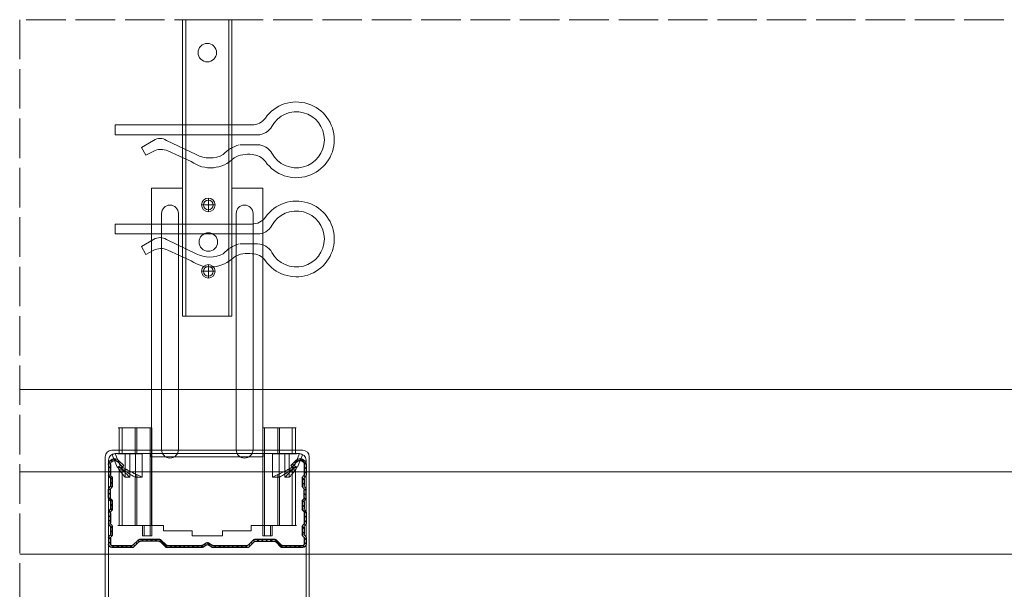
# Model space of a CAD drawing. Header units: millimetres. Extents: x -576 to 2473, y 815 to 2688.
# Tile 13 of 14: x 1951 to 2250, y 2515 to 2688. Entities that reach past the tile are written whole.
import ezdxf

# ---------------------------------------------------------------- set-up
doc = ezdxf.new("R2010")
doc.units = ezdxf.units.MM
doc.linetypes.add('ACAD_ISO02W100', pattern=[15, 12, -3])
for name, color, linetype, lineweight in [('_ISOVER WELNA', 7, 'BATTING', 9), ('_RIGIPS AKCESORIA', 7, 'Continuous', 18), ('_RIGIPS PROFIL', 7, 'Continuous', 18), ('PRZERYWANA', 7, 'ACAD_ISO02W100', 9)]:
    doc.layers.add(name, color=color, linetype=linetype, lineweight=lineweight)
doc.linetypes.add('BATTING', pattern='A,0.00254,-2.54,[134,ltypeshp.shx,S=2.54,R=0,X=-2.54,Y=0],-5.08,[134,ltypeshp.shx,S=2.54,R=180,X=2.54,Y=0],-2.54', length=10.16254)

# ---------------------------------------------------------------- blocks, each defined once
blk = doc.blocks.new('CD 60 ULTRASTIL')
h = blk.add_hatch()
h.set_pattern_fill('ANSI31', color=256, scale=0.3, style=0)
h.paths.add_polyline_path([(542.88, 684.5, -0.302776), (543.49, 684.5), (544.54, 683.79, 0.148069), (544.85, 683.7), (555.42, 683.7, 0.198912), (555.81, 683.86), (557.38, 685.44, -0.198912), (557.77, 685.6), (563.59, 685.6, -0.198912), (563.98, 685.44), (565.55, 683.86, 0.198912), (565.94, 683.7), (572.18, 683.7, 0.414214), (573.18, 684.7), (573.18, 686.74, 0.198912), (573.02, 687.12), (572.74, 687.4, -0.198912), (572.58, 687.79), (572.58, 689.87, -0.198912), (572.74, 690.26), (573.02, 690.54, 0.198912), (573.18, 690.93), (573.18, 694.47, 0.198912), (573.02, 694.86), (572.74, 695.14, -0.198912), (572.58, 695.53), (572.58, 697.61, -0.198912), (572.74, 698), (573.02, 698.28, 0.198912), (573.18, 698.67), (573.18, 701.47, 0.198912), (573.02, 701.86), (572.74, 702.14, -0.198912), (572.58, 702.53), (572.58, 704.61, -0.198912), (572.74, 705), (573.02, 705.28, 0.198912), (573.18, 705.67), (573.18, 708.9, 0.666128), (570.12, 710.18), (568.55, 708.63), (568.93, 708.24), (570.5, 709.79, -0.666128), (572.63, 708.9), (572.63, 705.9, -0.198912), (572.47, 705.51), (572.19, 705.23, 0.198912), (572.03, 704.84), (572.03, 702.3, 0.198912), (572.19, 701.91), (572.47, 701.63, -0.198912), (572.63, 701.25), (572.63, 698.9, -0.198912), (572.47, 698.51), (572.19, 698.23, 0.198912), (572.03, 697.84), (572.03, 695.3, 0.198912), (572.19, 694.91), (572.47, 694.63, -0.198912), (572.63, 694.25), (572.63, 691.16, -0.198912), (572.47, 690.77), (572.19, 690.49, 0.198912), (572.03, 690.1), (572.03, 687.56, 0.198912), (572.19, 687.17), (572.47, 686.9, -0.198912), (572.63, 686.51), (572.63, 684.7, -0.414214), (572.18, 684.25), (566.17, 684.25, -0.198912), (565.78, 684.41), (564.2, 685.99, 0.198912), (563.82, 686.15), (557.55, 686.15, 0.198912), (557.16, 685.99), (555.58, 684.41, -0.198912), (555.19, 684.25), (545.01, 684.25, -0.148069), (544.71, 684.34), (543.49, 685.16, 0.302776), (542.88, 685.16), (541.65, 684.34, -0.148069), (541.35, 684.25), (531.17, 684.25, -0.198912), (530.78, 684.41), (529.2, 685.99, 0.198912), (528.82, 686.15), (522.55, 686.15, 0.198912), (522.16, 685.99), (520.58, 684.41, -0.198912), (520.19, 684.25), (514.18, 684.25, -0.414214), (513.73, 684.7), (513.73, 686.51, -0.198912), (513.89, 686.9), (514.17, 687.17, 0.198912), (514.33, 687.56), (514.33, 690.1, 0.198912), (514.17, 690.49), (513.89, 690.77, -0.198912), (513.73, 691.16), (513.73, 694.25, -0.198912), (513.89, 694.63), (514.17, 694.91, 0.198912), (514.33, 695.3), (514.33, 697.84, 0.198912), (514.17, 698.23), (513.89, 698.51, -0.198912), (513.73, 698.9), (513.73, 701.25, -0.198912), (513.89, 701.63), (514.17, 701.91, 0.198912), (514.33, 702.3), (514.33, 704.84, 0.198912), (514.17, 705.23), (513.89, 705.51, -0.198912), (513.73, 705.9), (513.73, 708.9, -0.666128), (515.86, 709.79), (517.43, 708.24), (517.81, 708.63), (516.25, 710.18, 0.666128), (513.18, 708.9), (513.18, 705.67, 0.198912), (513.34, 705.28), (513.62, 705, -0.198912), (513.78, 704.61), (513.78, 702.53, -0.198912), (513.62, 702.14), (513.34, 701.86, 0.198912), (513.18, 701.47), (513.18, 698.67, 0.198912), (513.34, 698.28), (513.62, 698, -0.198912), (513.78, 697.61), (513.78, 695.53, -0.198912), (513.62, 695.14), (513.34, 694.86, 0.198912), (513.18, 694.47), (513.18, 690.93, 0.198912), (513.34, 690.54), (513.62, 690.26, -0.198912), (513.78, 689.87), (513.78, 687.79, -0.198912), (513.62, 687.4), (513.34, 687.12, 0.198912), (513.18, 686.74), (513.18, 684.7, 0.414214), (514.18, 683.7), (520.42, 683.7, 0.198912), (520.81, 683.86), (522.38, 685.44, -0.198912), (522.77, 685.6), (528.59, 685.6, -0.198912), (528.98, 685.44), (530.55, 683.86, 0.198912), (530.94, 683.7), (541.51, 683.7, 0.148069), (541.82, 683.79)])
for p, q in [((515.86, 709.79), (517.43, 708.24)), ((516.25, 710.18), (517.81, 708.63)), ((570.12, 710.18), (568.55, 708.63)), ((570.5, 709.79), (568.93, 708.24)), ((513.18, 708.9), (513.18, 705.67)), ((513.73, 708.9), (513.73, 705.9)), ((517.43, 708.24), (517.81, 708.63)), ((568.93, 708.24), (568.55, 708.63)), ((572.63, 708.9), (572.63, 705.9)), ((573.18, 708.9), (573.18, 705.67)), ((513.34, 705.28), (513.62, 705)), ((513.78, 704.61), (513.78, 702.53)), ((513.89, 705.51), (514.17, 705.23)), ((514.33, 704.84), (514.33, 702.3)), ((572.03, 704.84), (572.03, 702.3)), ((572.47, 705.51), (572.19, 705.23)), ((572.58, 704.61), (572.58, 702.53)), ((573.02, 705.28), (572.74, 705)), ((513.18, 698.67), (513.18, 701.47)), ((513.34, 701.86), (513.62, 702.14)), ((513.73, 698.9), (513.73, 701.25)), ((513.89, 701.63), (514.17, 701.91)), ((572.47, 701.63), (572.19, 701.91)), ((572.63, 698.9), (572.63, 701.25)), ((573.02, 701.86), (572.74, 702.14)), ((573.18, 698.67), (573.18, 701.47)), ((513.34, 698.28), (513.62, 698)), ((513.78, 697.61), (513.78, 695.53)), ((513.89, 698.51), (514.17, 698.23)), ((514.33, 697.84), (514.33, 695.3)), ((572.03, 697.84), (572.03, 695.3)), ((572.47, 698.51), (572.19, 698.23)), ((572.58, 697.61), (572.58, 695.53)), ((573.02, 698.28), (572.74, 698)), ((513.18, 694.47), (513.18, 690.93)), ((513.34, 694.86), (513.62, 695.14)), ((513.73, 694.25), (513.73, 691.16)), ((513.89, 694.63), (514.17, 694.91)), ((572.47, 694.63), (572.19, 694.91)), ((572.63, 694.25), (572.63, 691.16)), ((573.02, 694.86), (572.74, 695.14)), ((573.18, 694.47), (573.18, 690.93)), ((513.34, 690.54), (513.62, 690.26)), ((513.78, 689.87), (513.78, 687.79)), ((513.89, 690.77), (514.17, 690.49)), ((514.33, 690.1), (514.33, 687.56)), ((572.03, 690.1), (572.03, 687.56)), ((572.47, 690.77), (572.19, 690.49)), ((572.58, 689.87), (572.58, 687.79)), ((573.02, 690.54), (572.74, 690.26)), ((513.18, 686.74), (513.18, 684.7)), ((513.34, 687.12), (513.62, 687.4)), ((513.73, 686.51), (513.73, 684.7)), ((513.89, 686.9), (514.17, 687.17)), ((520.58, 684.41), (522.16, 685.99)), ((520.81, 683.86), (522.38, 685.44)), ((522.55, 686.15), (528.82, 686.15)), ((528.59, 685.6), (522.77, 685.6)), ((530.55, 683.86), (528.98, 685.44)), ((530.78, 684.41), (529.2, 685.99)), ((541.65, 684.34), (542.88, 685.16)), ((544.71, 684.34), (543.49, 685.16)), ((555.58, 684.41), (557.16, 685.99)), ((555.81, 683.86), (557.38, 685.44)), ((557.55, 686.15), (563.82, 686.15)), ((557.77, 685.6), (563.59, 685.6)), ((565.55, 683.86), (563.98, 685.44)), ((565.78, 684.41), (564.2, 685.99)), ((572.47, 686.9), (572.19, 687.17)), ((572.63, 686.51), (572.63, 684.7)), ((573.02, 687.12), (572.74, 687.4)), ((573.18, 686.74), (573.18, 684.7)), ((514.18, 684.25), (520.19, 684.25)), ((514.18, 683.7), (520.42, 683.7)), ((530.94, 683.7), (541.51, 683.7)), ((531.17, 684.25), (541.35, 684.25)), ((541.82, 683.79), (542.88, 684.5)), ((544.54, 683.79), (543.49, 684.5)), ((544.85, 683.7), (555.42, 683.7)), ((545.01, 684.25), (555.19, 684.25)), ((565.94, 683.7), (572.18, 683.7)), ((566.17, 684.25), (572.18, 684.25))]:
    blk.add_line(p, q)
for centre, radius, start, end in [((514.98, 708.9), 1.8, 45.3251, 180), ((514.98, 708.9), 1.25, 45.3251, 180), ((571.38, 708.9), 1.8, 360, 134.6749), ((571.38, 708.9), 1.25, 360, 134.6749), ((513.73, 705.67), 0.55, 180, 225), ((513.23, 704.61), 0.55, 0, 45), ((514.28, 705.9), 0.55, 180, 225), ((513.78, 704.84), 0.55, 0, 45), ((572.58, 704.84), 0.55, 135, 180), ((572.08, 705.9), 0.55, 315, 0), ((573.13, 704.61), 0.55, 135, 180), ((572.63, 705.67), 0.55, 315, 0), ((513.73, 701.47), 0.55, 135, 180), ((513.23, 702.53), 0.55, 315, 0), ((514.28, 701.25), 0.55, 135, 180), ((513.78, 702.3), 0.55, 315, 0), ((572.58, 702.3), 0.55, 180, 225), ((572.08, 701.25), 0.55, 0, 45), ((573.13, 702.53), 0.55, 180, 225), ((572.63, 701.47), 0.55, 0, 45), ((513.73, 698.67), 0.55, 180, 225), ((513.23, 697.61), 0.55, 360, 45), ((514.28, 698.9), 0.55, 180, 225), ((513.78, 697.84), 0.55, 0, 45), ((572.58, 697.84), 0.55, 135, 180), ((572.08, 698.9), 0.55, 315, 0), ((573.13, 697.61), 0.55, 135, 180), ((572.63, 698.67), 0.55, 315, 0), ((513.73, 694.47), 0.55, 135, 180), ((513.23, 695.53), 0.55, 315, 0), ((514.28, 694.25), 0.55, 135, 180), ((513.78, 695.3), 0.55, 315, 0), ((572.58, 695.3), 0.55, 180, 225), ((572.08, 694.25), 0.55, 0, 45), ((573.13, 695.53), 0.55, 180, 225), ((572.63, 694.47), 0.55, 0, 45), ((514.28, 691.16), 0.55, 180, 225), ((572.08, 691.16), 0.55, 315, 0), ((513.73, 690.93), 0.55, 180, 225), ((513.23, 689.87), 0.55, 0, 45), ((513.78, 690.1), 0.55, 360, 45), ((572.58, 690.1), 0.55, 135, 180), ((573.13, 689.87), 0.55, 135, 180), ((572.63, 690.93), 0.55, 315, 0), ((513.73, 686.74), 0.55, 135, 180), ((513.23, 687.79), 0.55, 315, 0), ((514.28, 686.51), 0.55, 135, 180), ((513.78, 687.56), 0.55, 315, 360), ((522.55, 685.6), 0.55, 90, 135), ((522.77, 685.05), 0.55, 90, 135), ((528.59, 685.05), 0.55, 45, 90), ((528.82, 685.6), 0.55, 45, 90), ((543.18, 684.7), 0.55, 56.3099, 123.6901), ((557.55, 685.6), 0.55, 90, 135), ((557.77, 685.05), 0.55, 90, 135), ((563.59, 685.05), 0.55, 45, 90), ((563.82, 685.6), 0.55, 45, 90), ((572.58, 687.56), 0.55, 180, 225), ((572.08, 686.51), 0.55, 360, 45), ((573.13, 687.79), 0.55, 180, 225), ((572.63, 686.74), 0.55, 360, 45), ((514.18, 684.7), 1, 180, 270), ((514.18, 684.7), 0.45, 180, 270), ((520.19, 684.8), 0.55, 270, 315), ((520.42, 684.25), 0.55, 270, 315), ((530.94, 684.25), 0.55, 225, 270), ((531.17, 684.8), 0.55, 225, 270), ((541.35, 684.8), 0.55, 270, 303.6901), ((541.51, 684.25), 0.55, 270, 303.6901), ((543.18, 684.04), 0.55, 56.3099, 123.6901), ((544.85, 684.25), 0.55, 236.3099, 270), ((545.01, 684.8), 0.55, 236.3099, 270), ((555.19, 684.8), 0.55, 270, 315), ((555.42, 684.25), 0.55, 270, 315), ((565.94, 684.25), 0.55, 225, 270), ((566.17, 684.8), 0.55, 225, 270), ((572.18, 684.7), 1, 270, 0), ((572.18, 684.7), 1, 270, 360), ((572.18, 684.7), 0.45, 270, 360)]:
    blk.add_arc(centre, radius, start, end)
blk = doc.blocks.new('wieszak noniuszowy widok')
for p, q in [((367.75, 93.63), (382.75, 93.63)), ((367.75, 3.63), (367.75, 93.63)), ((368.75, 3.63), (368.75, 93.63)), ((381.75, 3.63), (381.75, 93.63)), ((382.75, 3.63), (382.75, 93.63)), ((367.75, 42.47), (358.34, 42.47)), ((358.34, -30.29), (358.34, 42.47)), ((392.15, 42.47), (382.75, 42.47)), ((392.15, 42.47), (392.15, -30.29)), ((392.15, 42.47), (392.15, -30.29)), ((374.93, 39.42), (374.93, 35.32)), ((372.87, 37.38), (376.99, 37.38)), ((361.34, -36.95), (361.34, 34.79)), ((361.34, 34.79), (361.34, -36.95)), ((366.47, 34.79), (366.47, -36.95)), ((366.47, -36.95), (366.47, 34.79)), ((384.02, -36.95), (384.02, 34.79)), ((384.02, 34.79), (384.02, -36.95)), ((389.14, 34.79), (389.14, -36.95)), ((389.14, 34.79), (389.14, -36.95)), ((374.93, 19.27), (374.93, 15.17)), ((372.87, 17.23), (376.99, 17.23)), ((367.75, 3.63), (382.75, 3.63)), ((348.22, -30.29), (358.37, -30.29)), ((348.44, -30.29), (348.44, -38.17)), ((349.43, -30.29), (349.43, -38.17)), ((353.28, -30.29), (353.28, -38.17)), ((353.8, -30.29), (353.8, -38.17)), ((357.85, -30.29), (357.85, -63.08)), ((358.37, -30.29), (358.37, -63.08)), ((392.13, -30.29), (392.13, -63.08)), ((392.15, -30.29), (392.15, -60.01)), ((392.15, -30.29), (392.15, -60.01)), ((402.37, -30.29), (392.16, -30.29)), ((392.64, -30.29), (392.64, -63.08)), ((396.7, -30.29), (396.7, -38.17)), ((397.21, -30.29), (397.21, -38.17)), ((401.07, -30.29), (401.07, -38.17)), ((402.06, -30.29), (402.06, -38.17)), ((348.13, -38.17), (355.47, -38.17)), ((350.32, -38.17), (350.32, -45.34)), ((351.68, -45.34), (351.68, -38.17)), ((353.44, -45.34), (353.44, -38.17)), ((355.47, -38.17), (355.47, -45.34)), ((395.03, -45.34), (395.03, -38.17)), ((395.03, -38.17), (402.39, -38.17)), ((397.05, -38.17), (397.05, -45.34)), ((398.82, -38.17), (398.82, -45.34)), ((400.18, -45.34), (400.18, -38.17)), ((348.11, -42.32), (348.14, -42.29)), ((348.11, -42.37), (348.11, -42.32)), ((348.12, -42.43), (348.11, -42.37)), ((348.15, -42.51), (348.12, -42.43)), ((348.14, -42.29), (348.17, -42.28)), ((348.19, -42.61), (348.15, -42.51)), ((348.17, -42.28), (348.23, -42.28)), ((349.22, -42.28), (348.19, -42.28)), ((348.26, -42.72), (348.19, -42.61)), ((348.23, -42.28), (348.31, -42.3)), ((348.34, -42.84), (348.26, -42.72)), ((348.31, -42.3), (348.41, -42.34)), ((348.45, -43), (348.34, -42.84)), ((348.41, -42.34), (348.53, -42.39)), ((348.44, -42.99), (348.44, -60.01)), ((348.58, -43.18), (348.45, -43)), ((349.57, -43.07), (348.5, -43.07)), ((348.53, -42.39), (348.66, -42.46)), ((348.72, -43.37), (348.58, -43.18)), ((348.66, -42.46), (348.81, -42.54)), ((348.89, -43.59), (348.72, -43.37)), ((348.81, -42.54), (348.96, -42.63)), ((349.08, -43.83), (348.89, -43.59)), ((348.96, -42.63), (349.14, -42.73)), ((349.28, -44.08), (349.08, -43.83)), ((349.15, -42.29), (349.13, -42.32)), ((349.13, -42.32), (349.13, -42.36)), ((349.13, -42.36), (349.14, -42.41)), ((349.14, -42.41), (349.16, -42.47)), ((349.14, -42.73), (349.38, -42.88)), ((349.18, -42.28), (349.15, -42.29)), ((349.16, -42.47), (349.19, -42.54)), ((349.22, -42.28), (349.18, -42.28)), ((349.19, -42.54), (349.24, -42.62)), ((349.28, -42.28), (349.22, -42.28)), ((349.24, -42.62), (349.3, -42.71)), ((349.34, -42.29), (349.28, -42.28)), ((349.49, -44.34), (349.28, -44.08)), ((349.3, -42.71), (349.44, -42.91)), ((349.43, -42.32), (349.34, -42.29)), ((349.38, -42.88), (349.66, -43.05)), ((349.52, -42.35), (349.43, -42.32)), ((349.43, -42.9), (349.43, -60.01)), ((349.44, -42.91), (349.55, -43.05)), ((349.72, -44.62), (349.49, -44.34)), ((349.62, -42.4), (349.52, -42.35)), ((349.55, -43.05), (349.68, -43.2)), ((349.74, -42.46), (349.62, -42.4)), ((349.66, -43.05), (349.96, -43.25)), ((350.92, -43.07), (349.68, -43.07)), ((349.68, -43.2), (349.82, -43.37)), ((350.01, -44.98), (349.72, -44.62)), ((349.88, -42.52), (349.74, -42.46)), ((349.82, -43.37), (349.98, -43.56)), ((350.03, -42.6), (349.88, -42.52)), ((349.96, -43.25), (350.28, -43.46)), ((349.98, -43.56), (350.15, -43.76)), ((350.2, -42.69), (350.03, -42.6)), ((350.15, -43.76), (350.34, -43.96)), ((350.38, -42.79), (350.2, -42.69)), ((350.28, -43.46), (350.63, -43.68)), ((350.34, -43.96), (350.54, -44.17)), ((350.58, -42.89), (350.38, -42.79)), ((350.54, -44.17), (350.75, -44.4)), ((350.78, -43), (350.58, -42.89)), ((350.63, -43.68), (350.99, -43.91)), ((350.75, -44.4), (350.97, -44.63)), ((351, -43.12), (350.78, -43)), ((350.97, -44.63), (351.19, -44.86)), ((350.99, -43.91), (351.36, -44.14)), ((351.23, -43.25), (351, -43.12)), ((351.19, -44.86), (351.43, -45.11)), ((351.48, -43.37), (351.23, -43.25)), ((351.36, -44.14), (351.74, -44.37)), ((351.99, -43.64), (351.48, -43.37)), ((351.74, -44.37), (352.07, -44.57)), ((352.52, -43.92), (351.99, -43.64)), ((352.07, -44.57), (352.41, -44.78)), ((352.41, -44.78), (352.77, -44.98)), ((353.08, -44.19), (352.52, -43.92)), ((353.43, -44.35), (353.08, -44.19)), ((353.8, -44.52), (353.43, -44.35)), ((354.66, -44.92), (353.8, -44.52)), ((353.8, -44.52), (353.8, -60.01)), ((396.7, -44.52), (395.84, -44.92)), ((397.07, -44.35), (396.7, -44.52)), ((396.7, -44.52), (396.7, -60.01)), ((397.42, -44.19), (397.07, -44.35)), ((397.98, -43.92), (397.42, -44.19)), ((397.73, -44.98), (398.09, -44.78)), ((398.51, -43.64), (397.98, -43.92)), ((398.09, -44.78), (398.43, -44.57)), ((398.43, -44.57), (398.76, -44.37)), ((399.02, -43.37), (398.51, -43.64)), ((398.76, -44.37), (399.13, -44.14)), ((399.26, -43.25), (399.02, -43.37)), ((399.07, -45.11), (399.3, -44.86)), ((399.13, -44.14), (399.51, -43.91)), ((399.49, -43.12), (399.26, -43.25)), ((399.3, -44.86), (399.53, -44.63)), ((399.71, -43), (399.49, -43.12)), ((399.51, -43.91), (399.87, -43.68)), ((399.53, -44.63), (399.74, -44.4)), ((399.58, -43.07), (400.82, -43.07)), ((399.92, -42.89), (399.71, -43)), ((399.74, -44.4), (399.96, -44.17)), ((399.87, -43.68), (400.21, -43.46)), ((400.12, -42.79), (399.92, -42.89)), ((399.96, -44.17), (400.16, -43.96)), ((400.3, -42.69), (400.12, -42.79)), ((400.16, -43.96), (400.35, -43.76)), ((400.21, -43.46), (400.54, -43.25)), ((400.46, -42.6), (400.3, -42.69)), ((400.35, -43.76), (400.52, -43.56)), ((400.62, -42.52), (400.46, -42.6)), ((400.78, -44.62), (400.49, -44.98)), ((400.52, -43.56), (400.68, -43.37)), ((400.54, -43.25), (400.84, -43.05)), ((400.76, -42.46), (400.62, -42.52)), ((400.68, -43.37), (400.82, -43.2)), ((400.88, -42.4), (400.76, -42.46)), ((401.01, -44.34), (400.78, -44.62)), ((400.82, -43.2), (400.95, -43.05)), ((400.84, -43.05), (401.12, -42.88)), ((400.98, -42.35), (400.88, -42.4)), ((400.93, -43.07), (402, -43.07)), ((400.95, -43.05), (401.06, -42.91)), ((401.07, -42.32), (400.98, -42.35)), ((401.22, -44.08), (401.01, -44.34)), ((401.06, -42.91), (401.2, -42.71)), ((401.15, -42.29), (401.07, -42.32)), ((401.07, -42.9), (401.07, -60.01)), ((401.12, -42.88), (401.36, -42.73)), ((401.22, -42.28), (401.15, -42.29)), ((401.2, -42.71), (401.26, -42.62)), ((401.27, -42.28), (401.22, -42.28)), ((401.42, -43.83), (401.22, -44.08)), ((401.26, -42.62), (401.3, -42.54)), ((401.32, -42.28), (401.27, -42.28)), ((401.27, -42.28), (402.31, -42.28)), ((401.3, -42.54), (401.34, -42.47)), ((401.35, -42.29), (401.32, -42.28)), ((401.34, -42.47), (401.36, -42.41)), ((401.36, -42.32), (401.35, -42.29)), ((401.37, -42.36), (401.36, -42.32)), ((401.36, -42.41), (401.37, -42.36)), ((401.36, -42.73), (401.54, -42.63)), ((401.61, -43.59), (401.42, -43.83)), ((401.54, -42.63), (401.69, -42.54)), ((401.77, -43.37), (401.61, -43.59)), ((401.69, -42.54), (401.84, -42.46)), ((401.92, -43.18), (401.77, -43.37)), ((401.84, -42.46), (401.97, -42.39)), ((402.05, -43), (401.92, -43.18)), ((401.97, -42.39), (402.09, -42.34)), ((402.16, -42.84), (402.05, -43)), ((402.06, -42.99), (402.06, -60.01)), ((402.09, -42.34), (402.18, -42.3)), ((402.24, -42.72), (402.16, -42.84)), ((402.18, -42.3), (402.26, -42.28)), ((402.3, -42.61), (402.24, -42.72)), ((402.26, -42.28), (402.33, -42.28)), ((402.35, -42.51), (402.3, -42.61)), ((402.33, -42.28), (402.36, -42.29)), ((402.38, -42.43), (402.35, -42.51)), ((402.36, -42.29), (402.39, -42.32)), ((402.39, -42.37), (402.38, -42.43)), ((402.39, -42.32), (402.39, -42.37)), ((350.32, -45.34), (350.01, -44.98)), ((351.68, -45.34), (350.32, -45.34)), ((351.43, -45.11), (351.68, -45.34)), ((352.77, -44.98), (353.14, -45.18)), ((353.14, -45.18), (353.28, -45.26)), ((353.28, -45.26), (353.36, -45.3)), ((353.28, -45.26), (353.28, -60.01)), ((353.36, -45.3), (353.44, -45.34)), ((355.47, -45.34), (353.44, -45.34)), ((355.47, -45.34), (354.66, -44.92)), ((395.84, -44.92), (395.03, -45.34)), ((395.03, -45.34), (397.05, -45.34)), ((397.05, -45.34), (397.13, -45.3)), ((397.13, -45.3), (397.21, -45.26)), ((397.21, -45.26), (397.36, -45.18)), ((397.21, -45.26), (397.21, -60.01)), ((397.36, -45.18), (397.73, -44.98)), ((398.82, -45.34), (399.07, -45.11)), ((398.82, -45.34), (400.18, -45.34)), ((400.49, -44.98), (400.18, -45.34)), ((348.11, -60.01), (361.93, -60.01)), ((355.57, -63.08), (355.57, -60.01)), ((356.08, -60.01), (356.08, -63.08)), ((361.93, -60.01), (361.93, -61.55)), ((361.93, -60.01), (361.93, -61.55)), ((370.64, -61.55), (361.93, -61.55)), ((370.64, -61.55), (370.64, -63.08)), ((370.64, -61.55), (370.64, -63.08)), ((388.57, -61.55), (379.86, -61.55)), ((379.86, -61.55), (379.86, -63.08)), ((379.86, -61.55), (379.86, -63.08)), ((388.57, -60.01), (388.57, -61.55)), ((402.39, -60.01), (388.57, -60.01)), ((388.57, -60.01), (388.57, -61.55)), ((394.42, -63.08), (394.42, -60.01)), ((394.93, -60.01), (394.93, -63.08)), ((357.85, -63.08), (355.57, -63.08)), ((356.08, -63.08), (355.57, -63.08)), ((356.08, -63.08), (358.37, -63.08)), ((358.37, -63.08), (357.85, -63.08)), ((379.86, -63.08), (370.64, -63.08)), ((370.64, -63.08), (379.86, -63.08)), ((392.13, -63.08), (394.42, -63.08)), ((392.64, -63.08), (392.13, -63.08)), ((394.93, -63.08), (392.64, -63.08)), ((394.93, -63.08), (394.42, -63.08))]:
    blk.add_line(p, q)
for centre, radius in [((375.25, 83.63), 2.81), ((374.93, 37.38), 2.06), ((374.93, 37.38), 1.46), ((374.93, 26.11), 2.81), ((374.93, 17.23), 2.06), ((374.93, 17.23), 1.46)]:
    blk.add_circle(centre, radius)
for centre, start, end in [((363.91, 34.79), 0, 180), ((386.58, 34.79), 0, 180), ((363.91, -36.95), 180, 0), ((386.58, -36.95), 180, 0)]:
    blk.add_arc(centre, 2.56, start, end)
blk = doc.blocks.new('klamra')
at = {"layer": '_RIGIPS AKCESORIA'}
for p, q in [((6828.19, 2764.92), (6828.19, 2806.53)), ((6831.19, 2764.92), (6831.19, 2808.19)), ((6834.19, 2802.92), (6834.19, 2808.19)), ((6832.87, 2780.55), (6837.19, 2789.57)), ((6839.31, 2788.09), (6836.06, 2780.95)), ((6832.86, 2776.63), (6835, 2772.92)), ((6836.19, 2776.54), (6837.38, 2774.29)), ((6835, 2772.92), (6837.38, 2774.29)), ((6831.19, 2764.92), (6828.19, 2764.92))]:
    blk.add_line(p, q, dxfattribs=at)
for centre, radius, start, end in [((6832.69, 2820.02), 11.5, 305.1527, 234.8473), ((6832.69, 2820.02), 8.5, 298.7822, 241.2178), ((6826.19, 2808.19), 5, 0, 61.2178), ((6839.19, 2808.19), 5, 118.7822, 180), ((6823.19, 2806.53), 5, 0, 54.8473), ((6842.19, 2806.53), 5, 125.1527, 180), ((6845.23, 2805.18), 8.16, 170.4436, 210.2847), ((6843.93, 2805.32), 10.09, 195.2653, 228.1308), ((6831.19, 2793.92), 10, 324.3132, 45.573), ((6829.23, 2793.69), 8.97, 332.6387, 27.3613), ((6835.87, 2778.58), 3.59, 146.8414, 212.9715), ((6840.61, 2778.88), 5, 155.5109, 207.8622)]:
    blk.add_arc(centre, radius, start, end, dxfattribs=at)
blk = doc.blocks.new('Lacznik krzyzowy (widok1)')
at = {"layer": '_RIGIPS AKCESORIA', "extrusion": (0, 0, -1)}
for p, q in [((2, 91.5), (60, 91.5)), ((2.08, 90.11), (3, 90.5)), ((3.61, 86.42), (2.08, 90.11)), ((3, 90.5), (4.53, 86.8)), ((14, 89.5, 30), (14, 90.5, 30)), ((48, 90.5, 30), (48, 89.5, 30)), ((57.47, 86.8), (59, 90.5)), ((59.92, 90.11), (58.39, 86.42)), ((59, 90.5), (59.92, 90.11)), ((0, 36.5), (0, 89.5)), ((1, 88.5), (1, 36.5)), ((4.53, 86.8), (3.61, 86.42)), ((48, 89.5, 30), (14, 89.5, 30)), ((58.39, 86.42), (57.47, 86.8)), ((61, 36.5), (61, 88.5)), ((62, 89.5), (62, 36.5)), ((1, 36.5), (0, 36.5)), ((62, 36.5), (61, 36.5))]:
    blk.add_line(p, q, dxfattribs=at)
at = {"layer": '_RIGIPS AKCESORIA'}
blk.add_line((59, 90.5), (3, 90.5), dxfattribs=at)
at = {"layer": '_RIGIPS AKCESORIA', "extrusion": (0, 0, -1)}
for centre, start, end in [((-2, 89.5), 0, 90), ((-3, 88.5), 0, 90), ((-3, 88.5), 0, 90), ((-59, 88.5), 90, 180), ((-59, 88.5), 90, 180), ((-60, 89.5), 90, 180)]:
    blk.add_arc(centre, 2, start, end, dxfattribs=at)

msp = doc.modelspace()

# ---------------------------------------------------------------- linework, layer by layer
at = {"layer": '_ISOVER WELNA', "ltscale": 2.4}
msp.add_line((1951.21, 2550.25), (2400.21, 2550.25), dxfattribs=at)
at = {"layer": '_RIGIPS PROFIL'}
for p, q in [((1951.21, 2575.25), (2400.21, 2575.25)), ((1951.21, 2525.25), (2400.21, 2525.25))]:
    msp.add_line(p, q, dxfattribs=at)
at = {"layer": 'PRZERYWANA'}
for p, q in [((1951.21, 2687.53), (1951.21, 2473.75)), ((2400.21, 2687.53), (1951.21, 2687.53))]:
    msp.add_line(p, q, dxfattribs=at)

# ---------------------------------------------------------------- block references
at = {"color": 253, "rotation": 270}
for p in [(-784.73, 9483.75), (-784.73, 9453.65)]:
    msp.add_blockref('klamra', p, dxfattribs=at)
msp.add_blockref('Lacznik krzyzowy (widok1)', (1977.21, 2465.28))
at = {"xscale": -1}
msp.add_blockref('CD 60 ULTRASTIL', (2551.39, 1843.54), dxfattribs=at)
at = {"layer": '_RIGIPS AKCESORIA', "xscale": -1}
msp.add_blockref('wieszak noniuszowy widok', (2383.46, 2593.91), dxfattribs=at)

doc.saveas('drawing.dxf')
